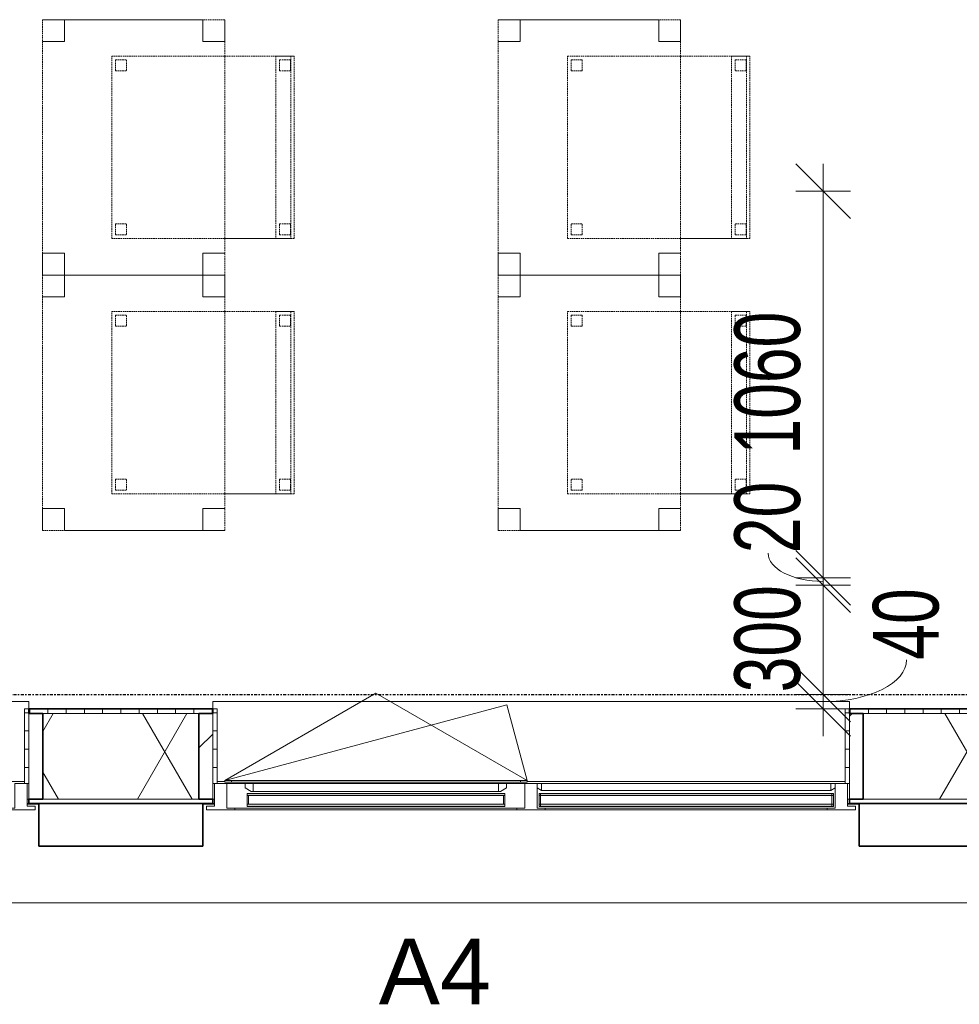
# Model space of a CAD drawing. Header units: millimetres. Extents: x -80560 to 110805, y -11020 to 52719.
# Tile 45 of 145: x 59142 to 61719, y 9151 to 11850. Entities that reach past the tile are written whole.
import ezdxf

# ---------------------------------------------------------------- set-up
doc = ezdxf.new("R2010")
doc.units = ezdxf.units.MM
for name, pattern in [('CENTER2', [20, 8, -4, 4, -4]), ('DASHED2', [6, 4, -2]), ('DASHED2-1', [3, 2, -1])]:
    doc.linetypes.add(name, pattern=pattern)
for name, color, linetype, lineweight in [('A-ANNO-DIMS', 211, 'Continuous', 9), ('A-ANNO-DIMS-100', 211, 'Continuous', 9), ('A-FLOR-OVHD', 1, 'DASHED2-1', 18), ('A-GENM', 13, 'Continuous', 18), ('A-GLAZ', 151, 'Continuous', 18), ('A-GLAZ-IDEN', 152, 'Continuous', 18), ('A-GLAZ-SILL', 1, 'Continuous', 18), ('A-WALL', 113, 'Continuous', 35), ('A-WALL-PATT', 111, 'Continuous', 35), ('I-FURN', 30, 'Continuous', 18), ('S-GRID', 1, 'Continuous', 9)]:
    doc.layers.add(name, color=color, linetype=linetype, lineweight=lineweight)
doc.styles.add('Arial', font='arial.ttf', dxfattribs={"height": 180})
doc.styles.add('Arial_5', font='arial.ttf', dxfattribs={"width": 0.7, "height": 180})
doc.dimstyles.new('n3o_1_8_1', dxfattribs={"dimscale": 304.8, "dimtxt": 183.646692, "dimasz": 0.492126, "dimexe": 0.246063, "dimexo": 0.0625, "dimgap": 0.032808, "dimtad": 1, "dimdec": 0, "dimdsep": 46, "dimtxsty": 'Arial_5', "dimblk1": 'OBLIQUE', "dimblk2": 'OBLIQUE', "dimsah": 1, "dimcen": 0.09, "dimdle": 0.246063, "dimazin": 0, "dimtfac": 1, "dimtdec": 4, "dimtix": 1, "dimtmove": 1, "dimatfit": 3, "dimfxl": 0.246063, "dimfxlon": 1, "dimtvp": 1, "dimtolj": 1, "dimtzin": 0, "dimarcsym": 2})
doc.dimstyles.new('n3o_1_8_3', dxfattribs={"dimscale": 304.8, "dimtxt": 183.646692, "dimasz": 0.492126, "dimexe": 0.246063, "dimexo": 0.0625, "dimgap": 0.032808, "dimtad": 1, "dimdec": 0, "dimdsep": 46, "dimtxsty": 'Arial_5', "dimblk1": 'OBLIQUE', "dimblk2": 'OBLIQUE', "dimsah": 1, "dimcen": 0.09, "dimdle": 0.246063, "dimazin": 0, "dimtfac": 1, "dimtdec": 4, "dimtix": 1, "dimtmove": 0, "dimatfit": 3, "dimfxl": 0.246063, "dimfxlon": 1, "dimtvp": 1, "dimtolj": 1, "dimtzin": 0, "dimarcsym": 2})
pattern_1 = [(0, (0, 0), (0, 50), [])]
pattern_2 = [(45, (0, 0), (-141.4214, 141.4214), [])]

# ---------------------------------------------------------------- blocks, each defined once
blk = doc.blocks.new('Basic Wall _ 41_WA_n3o_cladding_vertikaal_random_100mm_oorspronkelijk - ___-31301049-DO_03 derde verdieping')
at = {"layer": 'A-WALL', "lineweight": 18}
for p, q in [((34268, 9701), (34273, 9701)), ((34268, 9699), (34300, 9699)), ((34750, 9699), (34782, 9699)), ((34777, 9701), (34782, 9701)), ((36518, 9701), (36523, 9701)), ((36518, 9699), (36550, 9699)), ((53921, 9429), (9429, 9429))]:
    blk.add_line(p, q, dxfattribs=at)
blk = doc.blocks.new('merk 1800 vast glas - std-31563602-DO_03 derde verdieping')
at = {"layer": 'A-GLAZ'}
for p, q in [((-812, 0), (-890, 0)), ((-890, 0), (-890, -10)), ((-812, -4), (-812, 0)), ((890, 0), (812, 0)), ((812, 0), (812, -4)), ((890, -10), (890, 0)), ((-890, -10), (-868, -10)), ((-868, -10), (-868, -72)), ((-834, -72), (-834, -4)), ((-834, -4), (-812, -4)), ((812, -4), (834, -4)), ((834, -4), (834, -72)), ((868, -72), (868, -10)), ((868, -10), (890, -10)), ((-868, -72), (-834, -72)), ((834, -72), (868, -72))]:
    blk.add_line(p, q, dxfattribs=at)
at = {"layer": 'A-GLAZ-SILL'}
for p, q in [((812, 0), (-812, 0)), ((812, -4), (-812, -4))]:
    blk.add_line(p, q, dxfattribs=at)
blk = doc.blocks.new('merk 1800 draaikiep - std-31313693-DO_03 derde verdieping')
at = {"layer": 'A-GLAZ'}
for p, q in [((-812, 0), (-890, 0)), ((-890, 0), (-890, -10)), ((-812, -4), (-812, 0)), ((-39, 0), (-39, -4)), ((39, 0), (-39, 0)), ((39, -4), (39, 0)), ((890, 0), (812, 0)), ((812, 0), (812, -4)), ((890, -10), (890, 0)), ((-890, -10), (-868, -10)), ((-868, -10), (-868, -72)), ((-834, -72), (-834, -4)), ((-834, -4), (-812, -4)), ((-39, -4), (-17, -4)), ((-17, -4), (-17, -72)), ((17, -72), (17, -4)), ((17, -4), (39, -4)), ((812, -4), (834, -4)), ((834, -4), (834, -72)), ((868, -72), (868, -10)), ((868, -10), (890, -10)), ((-868, -72), (-834, -72)), ((-17, -72), (17, -72)), ((834, -72), (868, -72))]:
    blk.add_line(p, q, dxfattribs=at)
at = {"layer": 'A-GLAZ-SILL'}
for p, q in [((-39, 0), (-812, 0)), ((812, 0), (39, 0)), ((-39, -4), (-812, -4)), ((812, -4), (39, -4)), ((67, -72), (17, -72)), ((834, -72), (784, -72))]:
    blk.add_line(p, q, dxfattribs=at)
blk = doc.blocks.new('NLRS_41_GM_WPB_spouwlat-SH_generiek_ISR - 235x38-V28-DO_03 derde verdieping')
at = {"layer": 'A-GENM'}
for p, q in [((34311, 9948), (34273, 9948)), ((34273, 9948), (34273, 9713)), ((34311, 9713), (34311, 9948)), ((34273, 9713), (34311, 9713))]:
    blk.add_line(p, q, dxfattribs=at)
blk = doc.blocks.new('41_dagkanten_SH_generiek_ISR - 12x204_5-V29-DO_03 derde verdieping')
at = {"layer": 'A-GENM'}
h = blk.add_hatch(dxfattribs=at)
h.set_pattern_fill('FP_57', color=256, style=0, pattern_type=2)
h.set_pattern_definition(pattern_1)
h.paths.add_polyline_path([(34273, 9756), (34273, 9960.5), (34261, 9960.5), (34261, 9756), (34268, 9756)], flags=0)
for p, q in [((34273, 9960.5), (34261, 9960.5)), ((34261, 9960.5), (34261, 9756)), ((34273, 9756), (34273, 9960.5)), ((34268, 9756), (34273, 9756))]:
    blk.add_line(p, q, dxfattribs=at)
blk = doc.blocks.new('NLRS_41_GM_WPB_spouwlat-SH_generiek_ISR - 235x38-V31-DO_03 derde verdieping')
at = {"layer": 'A-GENM'}
h = blk.add_hatch(dxfattribs=at)
h.set_pattern_fill('FP_56', color=256, style=0, pattern_type=2)
h.set_pattern_definition(pattern_2)
h.paths.add_polyline_path([(34777, 9713), (34777, 9948), (34739, 9948), (34739, 9713)], flags=0)
for p, q in [((34777, 9948), (34739, 9948)), ((34739, 9948), (34739, 9713)), ((34777, 9713), (34777, 9948)), ((34739, 9713), (34777, 9713))]:
    blk.add_line(p, q, dxfattribs=at)
blk = doc.blocks.new('NLRS_41_GM_WPB_spouwlat-SH_generiek_ISR - 235x38-V32-DO_03 derde verdieping')
at = {"layer": 'A-GENM'}
h = blk.add_hatch(dxfattribs=at)
h.set_pattern_fill('FP_56', color=256, style=0, pattern_type=2)
h.set_pattern_definition(pattern_2)
h.paths.add_polyline_path([(36561, 9713), (36561, 9948), (36523, 9948), (36523, 9713)], flags=0)
for p, q in [((36561, 9948), (36523, 9948)), ((36523, 9948), (36523, 9713)), ((36561, 9713), (36561, 9948)), ((36523, 9713), (36561, 9713))]:
    blk.add_line(p, q, dxfattribs=at)
blk = doc.blocks.new('41_dagkanten_SH_generiek_ISR - 12x204_5-V33-DO_03 derde verdieping')
at = {"layer": 'A-GENM'}
h = blk.add_hatch(dxfattribs=at)
h.set_pattern_fill('FP_57', color=256, style=0, pattern_type=2)
h.set_pattern_definition(pattern_1)
h.paths.add_polyline_path([(36523, 9756), (36523, 9960.5), (36511, 9960.5), (36511, 9756), (36518, 9756)], flags=0)
for p, q in [((36523, 9960.5), (36511, 9960.5)), ((36511, 9960.5), (36511, 9756)), ((36523, 9756), (36523, 9960.5)), ((36518, 9756), (36523, 9756))]:
    blk.add_line(p, q, dxfattribs=at)
blk = doc.blocks.new('41_dagkanten_SH_generiek_ISR - 12x204_5-V34-DO_03 derde verdieping')
at = {"layer": 'A-GENM'}
h = blk.add_hatch(dxfattribs=at)
h.set_pattern_fill('FP_57', color=256, style=0, pattern_type=2)
h.set_pattern_definition(pattern_1)
h.paths.add_polyline_path([(34777, 9756), (34789, 9756), (34789, 9960.5), (34777, 9960.5), (34777, 9922.4)], flags=0)
for p, q in [((34789, 9960.5), (34777, 9960.5)), ((34777, 9960.5), (34777, 9756)), ((34789, 9756), (34789, 9960.5)), ((34777, 9756), (34782, 9756))]:
    blk.add_line(p, q, dxfattribs=at)
blk = doc.blocks.new('82_tafel1 - tafel 500x700 2-30673039-DO_03 derde verdieping')
at = {"layer": 'I-FURN', "linetype": 'DASHED2'}
for p, q in [((350, 250), (-350, 250)), ((-350, 250), (-350, -250)), ((350, 250), (-350, 250)), ((-350, 250), (-350, -250)), ((-350, 250), (-350, 190)), ((-290, 250), (-350, 250)), ((-290, 190), (-290, 250)), ((-290, 250), (290, 250)), ((-290, 250), (-290, 190)), ((290, 250), (290, 190)), ((290, 190), (290, 250)), ((350, 250), (290, 250)), ((350, -250), (350, 250)), ((350, -250), (350, 250)), ((350, 190), (350, 250)), ((-350, -190), (-350, 190)), ((-350, 190), (-290, 190)), ((-290, 190), (-350, 190)), ((290, 190), (350, 190)), ((350, 190), (290, 190)), ((350, 190), (350, -190)), ((-290, -190), (-350, -190)), ((-350, -190), (-290, -190)), ((-350, -190), (-350, -250)), ((-290, -250), (-290, -190)), ((-290, -190), (-290, -250)), ((350, -190), (290, -190)), ((290, -190), (290, -250)), ((290, -250), (290, -190)), ((290, -190), (350, -190)), ((350, -250), (350, -190)), ((-350, -250), (350, -250)), ((-350, -250), (350, -250)), ((-350, -250), (-290, -250)), ((290, -250), (-290, -250)), ((290, -250), (350, -250))]:
    blk.add_line(p, q, dxfattribs=at)
blk = doc.blocks.new('82_zitmeubel - stoel 500x500-V237-DO_03 derde verdieping')
at = {"layer": 'I-FURN', "linetype": 'DASHED2'}
for p, q in [((-192.1, -73), (-192.1, 237)), ((-192.1, 237), (-192.1, -73)), ((-192.1, 237), (307.9, 237)), ((-192.1, 237), (307.9, 237)), ((-182.1, 226), (-182.1, 198)), ((-182.1, 198), (-182.1, 226)), ((-153.1, 227), (-181.1, 227)), ((-181.1, 227), (-153.1, 227)), ((-152.1, 198), (-152.1, 226)), ((-152.1, 226), (-152.1, 198)), ((267.9, 226), (267.9, 198)), ((267.9, 198), (267.9, 226)), ((296.9, 227), (268.9, 227)), ((268.9, 227), (296.9, 227)), ((297.9, 198), (297.9, 226)), ((297.9, 226), (297.9, 198)), ((307.9, 237), (307.9, -73)), ((307.9, -73), (307.9, 237)), ((-181.1, 197), (-153.1, 197)), ((-153.1, 197), (-181.1, 197)), ((268.9, 197), (296.9, 197)), ((296.9, 197), (268.9, 197)), ((-192.1, -213), (-192.1, -73)), ((-192.1, -73), (-192.1, -263)), ((307.9, -73), (307.9, -213)), ((307.9, -263), (307.9, -73)), ((-192.1, -254.1), (-192.1, -213)), ((307.9, -213), (-192.1, -213)), ((307.9, -213), (307.9, -254.1)), ((-182.1, -224), (-182.1, -252)), ((-182.1, -252), (-182.1, -224)), ((-153.1, -223), (-181.1, -223)), ((-181.1, -223), (-153.1, -223)), ((-152.1, -252), (-152.1, -224)), ((-152.1, -224), (-152.1, -252)), ((267.9, -224), (267.9, -252)), ((267.9, -252), (267.9, -224)), ((296.9, -223), (268.9, -223)), ((268.9, -223), (296.9, -223)), ((297.9, -252), (297.9, -224)), ((297.9, -224), (297.9, -252)), ((-192.1, -263), (-192.1, -254.1)), ((307.9, -254.1), (-192.1, -254.1)), ((-192.1, -263), (307.9, -263)), ((-192.1, -263), (307.9, -263)), ((-181.1, -253), (-153.1, -253)), ((-153.1, -253), (-181.1, -253)), ((268.9, -253), (296.9, -253)), ((296.9, -253), (268.9, -253)), ((307.9, -254.1), (307.9, -263))]:
    blk.add_line(p, q, dxfattribs=at)
for centre, start, end in [((-181.1, 226), 135, 180), ((-181.1, 226), 150, 180), ((-181.1, 226), 120, 150), ((-181.1, 226), 90, 135), ((-181.1, 226), 90, 120), ((-153.1, 226), 60, 90), ((-153.1, 226), 15, 90), ((-153.1, 226), 360, 60), ((-153.1, 226), 360, 15), ((268.9, 226), 90, 180), ((268.9, 226), 90, 180), ((296.9, 226), 360, 90), ((296.9, 226), 45, 90), ((296.9, 226), 360, 45), ((-181.1, 198), 180, 195), ((-181.1, 198), 180, 240), ((-181.1, 198), 195, 225), ((-181.1, 198), 225, 270), ((-181.1, 198), 240, 270), ((-153.1, 198), 270, 0), ((-153.1, 198), 270, 285), ((-153.1, 198), 285, 0), ((268.9, 198), 180, 270), ((268.9, 198), 180, 270), ((296.9, 198), 270, 360), ((296.9, 198), 270, 330), ((296.9, 198), 330, 360), ((-181.1, -224), 90, 180), ((-181.1, -224), 90, 180), ((-153.1, -224), 0, 90), ((-153.1, -224), 0, 90), ((268.9, -224), 90, 180), ((268.9, -224), 150, 180), ((268.9, -224), 90, 150), ((296.9, -224), 0, 90), ((296.9, -224), 0, 90), ((-181.1, -252), 180, 270), ((-181.1, -252), 180, 270), ((-153.1, -252), 270, 0), ((-153.1, -252), 270, 0), ((268.9, -252), 180, 270), ((268.9, -252), 180, 270), ((296.9, -252), 270, 0), ((296.9, -252), 270, 285), ((296.9, -252), 285, 315), ((296.9, -252), 315, 0)]:
    blk.add_arc(centre, 1, start, end, dxfattribs=at)
blk = doc.blocks.new('82_zitmeubel - stoel 500x500-V238-DO_03 derde verdieping')
at = {"layer": 'I-FURN', "linetype": 'DASHED2'}
for p, q in [((-192.1, -73), (-192.1, 237)), ((-192.1, 237), (-192.1, -73)), ((-192.1, 237), (307.9, 237)), ((-192.1, 237), (307.9, 237)), ((-182.1, 226), (-182.1, 198)), ((-182.1, 198), (-182.1, 226)), ((-153.1, 227), (-181.1, 227)), ((-181.1, 227), (-153.1, 227)), ((-152.1, 198), (-152.1, 226)), ((-152.1, 226), (-152.1, 198)), ((267.9, 226), (267.9, 198)), ((267.9, 198), (267.9, 226)), ((296.9, 227), (268.9, 227)), ((268.9, 227), (296.9, 227)), ((297.9, 198), (297.9, 226)), ((297.9, 226), (297.9, 198)), ((307.9, 237), (307.9, -73)), ((307.9, -73), (307.9, 237)), ((-181.1, 197), (-153.1, 197)), ((-153.1, 197), (-181.1, 197)), ((268.9, 197), (296.9, 197)), ((296.9, 197), (268.9, 197)), ((-192.1, -213), (-192.1, -73)), ((-192.1, -73), (-192.1, -263)), ((307.9, -73), (307.9, -213)), ((307.9, -263), (307.9, -73)), ((-192.1, -254.1), (-192.1, -213)), ((307.9, -213), (-192.1, -213)), ((307.9, -213), (307.9, -254.1)), ((-182.1, -224), (-182.1, -252)), ((-182.1, -252), (-182.1, -224)), ((-153.1, -223), (-181.1, -223)), ((-181.1, -223), (-153.1, -223)), ((-152.1, -252), (-152.1, -224)), ((-152.1, -224), (-152.1, -252)), ((267.9, -224), (267.9, -252)), ((267.9, -252), (267.9, -224)), ((296.9, -223), (268.9, -223)), ((268.9, -223), (296.9, -223)), ((297.9, -252), (297.9, -224)), ((297.9, -224), (297.9, -252)), ((-192.1, -263), (-192.1, -254.1)), ((307.9, -254.1), (-192.1, -254.1)), ((-192.1, -263), (307.9, -263)), ((-192.1, -263), (307.9, -263)), ((-181.1, -253), (-153.1, -253)), ((-153.1, -253), (-181.1, -253)), ((268.9, -253), (296.9, -253)), ((296.9, -253), (268.9, -253)), ((307.9, -254.1), (307.9, -263))]:
    blk.add_line(p, q, dxfattribs=at)
for centre, start, end in [((-181.1, 226), 90, 180), ((-181.1, 226), 135, 180), ((-181.1, 226), 90, 135), ((-153.1, 226), 60, 90), ((-153.1, 226), 360, 90), ((-153.1, 226), 360, 60), ((268.9, 226), 90, 180), ((268.9, 226), 90, 180), ((296.9, 226), 360, 90), ((296.9, 226), 360, 90), ((-181.1, 198), 180, 195), ((-181.1, 198), 180, 240), ((-181.1, 198), 195, 225), ((-181.1, 198), 225, 270), ((-181.1, 198), 240, 270), ((-153.1, 198), 270, 345), ((-153.1, 198), 270, 285), ((-153.1, 198), 285, 0), ((-153.1, 198), 345, 0), ((268.9, 198), 180, 270), ((268.9, 198), 180, 270), ((296.9, 198), 270, 360), ((296.9, 198), 270, 360), ((-181.1, -224), 90, 180), ((-181.1, -224), 90, 180), ((-153.1, -224), 0, 90), ((-153.1, -224), 0, 90), ((268.9, -224), 90, 180), ((268.9, -224), 150, 180), ((268.9, -224), 90, 150), ((296.9, -224), 0, 90), ((296.9, -224), 0, 90), ((-181.1, -252), 180, 270), ((-181.1, -252), 180, 270), ((-153.1, -252), 270, 0), ((-153.1, -252), 270, 0), ((268.9, -252), 180, 270), ((268.9, -252), 180, 270), ((296.9, -252), 270, 0), ((296.9, -252), 270, 285), ((296.9, -252), 285, 315), ((296.9, -252), 315, 0)]:
    blk.add_arc(centre, 1, start, end, dxfattribs=at)
blk = doc.blocks.new('82_zitmeubel - stoel 500x500-V233-DO_03 derde verdieping')
at = {"layer": 'I-FURN', "linetype": 'DASHED2'}
for p, q in [((-192.1, -73), (-192.1, 237)), ((-192.1, 237), (-192.1, -73)), ((-192.1, 237), (307.9, 237)), ((-192.1, 237), (307.9, 237)), ((-182.1, 226), (-182.1, 198)), ((-182.1, 198), (-182.1, 226)), ((-153.1, 227), (-181.1, 227)), ((-181.1, 227), (-153.1, 227)), ((-152.1, 198), (-152.1, 226)), ((-152.1, 226), (-152.1, 198)), ((267.9, 226), (267.9, 198)), ((267.9, 198), (267.9, 226)), ((296.9, 227), (268.9, 227)), ((268.9, 227), (296.9, 227)), ((297.9, 198), (297.9, 226)), ((297.9, 226), (297.9, 198)), ((307.9, 237), (307.9, -73)), ((307.9, -73), (307.9, 237)), ((-181.1, 197), (-153.1, 197)), ((-153.1, 197), (-181.1, 197)), ((268.9, 197), (296.9, 197)), ((296.9, 197), (268.9, 197)), ((-192.1, -213), (-192.1, -73)), ((-192.1, -73), (-192.1, -263)), ((307.9, -73), (307.9, -213)), ((307.9, -263), (307.9, -73)), ((-192.1, -254.1), (-192.1, -213)), ((307.9, -213), (-192.1, -213)), ((307.9, -213), (307.9, -254.1)), ((-182.1, -224), (-182.1, -252)), ((-182.1, -252), (-182.1, -224)), ((-153.1, -223), (-181.1, -223)), ((-181.1, -223), (-153.1, -223)), ((-152.1, -252), (-152.1, -224)), ((-152.1, -224), (-152.1, -252)), ((267.9, -224), (267.9, -252)), ((267.9, -252), (267.9, -224)), ((296.9, -223), (268.9, -223)), ((268.9, -223), (296.9, -223)), ((297.9, -252), (297.9, -224)), ((297.9, -224), (297.9, -252)), ((-192.1, -263), (-192.1, -254.1)), ((307.9, -254.1), (-192.1, -254.1)), ((-192.1, -263), (307.9, -263)), ((-192.1, -263), (307.9, -263)), ((-181.1, -253), (-153.1, -253)), ((-153.1, -253), (-181.1, -253)), ((268.9, -253), (296.9, -253)), ((296.9, -253), (268.9, -253)), ((307.9, -254.1), (307.9, -263))]:
    blk.add_line(p, q, dxfattribs=at)
for centre, start, end in [((-181.1, 226), 90, 180), ((-181.1, 226), 135, 180), ((-181.1, 226), 90, 135), ((-153.1, 226), 60, 90), ((-153.1, 226), 360, 90), ((-153.1, 226), 360, 60), ((268.9, 226), 90, 180), ((268.9, 226), 90, 180), ((296.9, 226), 360, 90), ((296.9, 226), 360, 90), ((-181.1, 198), 180, 195), ((-181.1, 198), 180, 240), ((-181.1, 198), 195, 225), ((-181.1, 198), 225, 270), ((-181.1, 198), 240, 270), ((-153.1, 198), 270, 0), ((-153.1, 198), 270, 285), ((-153.1, 198), 285, 0), ((268.9, 198), 180, 270), ((268.9, 198), 180, 270), ((296.9, 198), 270, 360), ((296.9, 198), 270, 360), ((-181.1, -224), 90, 180), ((-181.1, -224), 90, 180), ((-153.1, -224), 0, 90), ((-153.1, -224), 0, 90), ((268.9, -224), 90, 180), ((268.9, -224), 150, 180), ((268.9, -224), 90, 150), ((296.9, -224), 0, 90), ((296.9, -224), 0, 90), ((-181.1, -252), 180, 270), ((-181.1, -252), 180, 270), ((-153.1, -252), 270, 0), ((-153.1, -252), 270, 0), ((268.9, -252), 180, 270), ((268.9, -252), 180, 270), ((296.9, -252), 270, 0), ((296.9, -252), 270, 285), ((296.9, -252), 285, 315), ((296.9, -252), 315, 0)]:
    blk.add_arc(centre, 1, start, end, dxfattribs=at)
blk = doc.blocks.new('82_zitmeubel - stoel 500x500-V239-DO_03 derde verdieping')
at = {"layer": 'I-FURN', "linetype": 'DASHED2'}
for p, q in [((-192.1, -73), (-192.1, 237)), ((-192.1, 237), (-192.1, -73)), ((-192.1, 237), (307.9, 237)), ((-192.1, 237), (307.9, 237)), ((-182.1, 226), (-182.1, 198)), ((-182.1, 198), (-182.1, 226)), ((-153.1, 227), (-181.1, 227)), ((-181.1, 227), (-153.1, 227)), ((-152.1, 198), (-152.1, 226)), ((-152.1, 226), (-152.1, 198)), ((267.9, 226), (267.9, 198)), ((267.9, 198), (267.9, 226)), ((296.9, 227), (268.9, 227)), ((268.9, 227), (296.9, 227)), ((297.9, 198), (297.9, 226)), ((297.9, 226), (297.9, 198)), ((307.9, 237), (307.9, -73)), ((307.9, -73), (307.9, 237)), ((-181.1, 197), (-153.1, 197)), ((-153.1, 197), (-181.1, 197)), ((268.9, 197), (296.9, 197)), ((296.9, 197), (268.9, 197)), ((-192.1, -213), (-192.1, -73)), ((-192.1, -73), (-192.1, -263)), ((307.9, -73), (307.9, -213)), ((307.9, -263), (307.9, -73)), ((-192.1, -254.1), (-192.1, -213)), ((307.9, -213), (-192.1, -213)), ((307.9, -213), (307.9, -254.1)), ((-182.1, -224), (-182.1, -252)), ((-182.1, -252), (-182.1, -224)), ((-153.1, -223), (-181.1, -223)), ((-181.1, -223), (-153.1, -223)), ((-152.1, -252), (-152.1, -224)), ((-152.1, -224), (-152.1, -252)), ((267.9, -224), (267.9, -252)), ((267.9, -252), (267.9, -224)), ((296.9, -223), (268.9, -223)), ((268.9, -223), (296.9, -223)), ((297.9, -252), (297.9, -224)), ((297.9, -224), (297.9, -252)), ((-192.1, -263), (-192.1, -254.1)), ((307.9, -254.1), (-192.1, -254.1)), ((-192.1, -263), (307.9, -263)), ((-192.1, -263), (307.9, -263)), ((-181.1, -253), (-153.1, -253)), ((-153.1, -253), (-181.1, -253)), ((268.9, -253), (296.9, -253)), ((296.9, -253), (268.9, -253)), ((307.9, -254.1), (307.9, -263))]:
    blk.add_line(p, q, dxfattribs=at)
for centre, start, end in [((-181.1, 226), 90, 180), ((-181.1, 226), 135, 180), ((-181.1, 226), 90, 135), ((-153.1, 226), 60, 90), ((-153.1, 226), 360, 90), ((-153.1, 226), 360, 60), ((268.9, 226), 90, 180), ((268.9, 226), 135, 180), ((268.9, 226), 105, 135), ((268.9, 226), 90, 105), ((296.9, 226), 360, 90), ((296.9, 226), 75, 90), ((296.9, 226), 360, 75), ((-181.1, 198), 180, 195), ((-181.1, 198), 180, 240), ((-181.1, 198), 195, 225), ((-181.1, 198), 225, 270), ((-181.1, 198), 240, 270), ((-153.1, 198), 270, 0), ((-153.1, 198), 270, 285), ((-153.1, 198), 285, 0), ((268.9, 198), 180, 270), ((268.9, 198), 180, 210), ((268.9, 198), 210, 255), ((268.9, 198), 255, 270), ((296.9, 198), 270, 360), ((296.9, 198), 270, 360), ((-181.1, -224), 90, 180), ((-181.1, -224), 90, 180), ((-153.1, -224), 0, 90), ((-153.1, -224), 0, 90), ((268.9, -224), 90, 180), ((268.9, -224), 150, 180), ((268.9, -224), 90, 150), ((296.9, -224), 0, 90), ((296.9, -224), 0, 90), ((-181.1, -252), 180, 270), ((-181.1, -252), 180, 270), ((-153.1, -252), 270, 0), ((-153.1, -252), 270, 0), ((268.9, -252), 180, 270), ((268.9, -252), 180, 270), ((296.9, -252), 270, 0), ((296.9, -252), 270, 285), ((296.9, -252), 285, 315), ((296.9, -252), 315, 0)]:
    blk.add_arc(centre, 1, start, end, dxfattribs=at)
blk = doc.blocks.new('30_n3o_RT72_glas met glaslat - Type 1-33586336-DO_03 derde verdieping')
at = {"layer": 'A-GENM'}
for points in [[(292.8, -5), (-403.5, -5), (-403.5, -11), (403.5, -11), (403.5, -5)], [(292.8, -35), (-403.5, -35), (-403.5, -41), (403.5, -41), (403.5, -35)]]:
    blk.add_hatch(color=256, dxfattribs=at).paths.add_polyline_path(points, flags=0)
for p, q in [((403.5, -5), (-403.5, -5)), ((-403.5, -5), (-403.5, -11)), ((-399.5, -5), (-403.5, -5)), ((-403.5, -5), (-403.5, -41)), ((-403.5, -11), (403.5, -11)), ((-399.5, -41), (-399.5, -5)), ((403.5, -5), (399.5, -5)), ((399.5, -5), (399.5, -41)), ((403.5, -11), (403.5, -5)), ((403.5, -41), (403.5, -5)), ((403.5, -35), (-403.5, -35)), ((-403.5, -35), (-403.5, -41)), ((-403.5, -41), (403.5, -41)), ((-403.5, -41), (-399.5, -41)), ((399.5, -41), (403.5, -41)), ((403.5, -41), (403.5, -35))]:
    blk.add_line(p, q, dxfattribs=at)
blk = doc.blocks.new('31_n3o_RT72_raam binnensponning_771017_v3 - Type 1-33586340-DO_03 derde verdieping')
at = {"layer": 'A-GENM'}
for p, q in [((-396.5, -72), (-414.5, -72)), ((-414.5, -72), (-414.5, -76)), ((-414.5, -76), (-396.53, -76)), ((-396.53, -76), (-396.5, -72)), ((-396.5, -72), (-396.53, -76)), ((-396.53, -76), (396.53, -76)), ((396.5, -72), (-396.5, -72)), ((396.53, -76), (396.5, -72)), ((414.5, -72), (396.5, -72)), ((396.5, -72), (396.53, -76)), ((396.53, -76), (414.5, -76)), ((414.5, -76), (414.5, -72))]:
    blk.add_line(p, q, dxfattribs=at)
blk = doc.blocks.new('Mobility Plan Swing v2 - Mobility Plan Swing v2-33586349-DO_03 derde verdieping')
at = {"layer": 'A-GENM'}
for p, q in [((-414.5, 0), (0, 239.3)), ((0, 239.3), (414.5, 0)), ((-414.5, 0), (359, 207.2)), ((414.5, 0), (359, 207.2))]:
    blk.add_line(p, q, dxfattribs=at)
blk = doc.blocks.new('DPWP_30_n3o_RT72_glas met glaslat Frame1 - Type 1-33586339-DO_03 derde verdieping')
at = {"layer": 'A-GENM'}
for p, q in [((-396.5, -7.8), (-408.5, -15)), ((396.5, -7.8), (-396.5, -7.8)), ((-396.5, -7.8), (-396.5, -27)), ((-396.5, -27), (-396.5, -7.8)), ((396.5, -27), (396.5, -7.8)), ((408.5, -15), (396.5, -7.8)), ((396.5, -7.8), (396.5, -27)), ((-408.5, -27), (-396.5, -27)), ((-396.5, -27), (396.5, -27)), ((396.5, -27), (408.5, -27))]:
    blk.add_line(p, q, dxfattribs=at)
blk = doc.blocks.new('30_n3o_RT72_glas met glaslat - Type 1-33586345-DO_03 derde verdieping')
at = {"layer": 'A-GENM'}
for points in [[(353.5, -5), (-353.5, -5), (-353.5, -11), (353.5, -11)], [(353.5, -35), (-353.5, -35), (-353.5, -41), (353.5, -41)]]:
    blk.add_hatch(color=256, dxfattribs=at).paths.add_polyline_path(points, flags=0)
for p, q in [((-0.50292, 0), (0.50292, 0)), ((-353.5, -11), (-353.5, -5)), ((-353.5, -5), (353.5, -5)), ((353.5, -11), (-353.5, -11)), ((-353.5, -35), (-353.5, -11)), ((-349.5, -11), (-349.5, -35)), ((349.5, -35), (349.5, -11)), ((353.5, -11), (353.5, -5)), ((353.5, -11), (353.5, -35)), ((-353.5, -41), (-353.5, -35)), ((-353.5, -35), (353.5, -35)), ((353.5, -41), (-353.5, -41)), ((353.5, -41), (353.5, -35))]:
    blk.add_line(p, q, dxfattribs=at)
blk = doc.blocks.new('DPWP_30_n3o_RT72_glas met glaslat Frame1 - Type 1-33586348-DO_03 derde verdieping')
at = {"layer": 'A-GENM'}
for p, q in [((-358.5, -15), (-341.817, -5)), ((-358.5, -27), (-358.5, -15)), ((-341.817, -5), (-336.5, -5)), ((336.5, -5), (-336.5, -5)), ((-336.5, -5), (-336.5, -27)), ((336.5, -5), (341.817, -5)), ((336.5, -27), (336.5, -5)), ((341.817, -5), (358.5, -15)), ((358.5, -15), (358.5, -27)), ((-336.5, -27), (-358.5, -27)), ((336.5, -27), (-336.5, -27)), ((358.5, -27), (336.5, -27))]:
    blk.add_line(p, q, dxfattribs=at)
blk = doc.blocks.new('NLRS_42_GM_ISR_vensterbank_kunststeen-SH_generiek_ISR - 220x20-V322-DO_03 derde verdieping')
at = {"layer": 'A-GENM'}
for p, q in [((-873, 199.5), (-873, 220)), ((-873, 220), (873, 220)), ((873, 220), (873, 199.5)), ((-840, 0), (-861, 0)), ((861, 0), (-11, 0))]:
    blk.add_line(p, q, dxfattribs=at)
blk = doc.blocks.new('NLRS_42_GM_ISR_vensterbank_kunststeen-SH_generiek_ISR - 220x20-33891717-DO_03 derde verdieping')
at = {"layer": 'A-GENM'}
for p, q in [((-873, 199.5), (-873, 220)), ((-873, 220), (873, 220)), ((873, 220), (873, 199.5)), ((861, 0), (-861, 0))]:
    blk.add_line(p, q, dxfattribs=at)
blk = doc.blocks.new('DIMBLOCK429-DO_03 derde verdieping')
at = {"layer": 'A-ANNO-DIMS-100'}
for p, q in [((61346, 10000), (61271, 10075)), ((61346, 9960.5), (61271, 10035.5)), ((61421, 10000), (61271, 10000)), ((61346, 9885.5), (61346, 10000)), ((61346, 10000), (61421, 9925)), ((61346, 10000), (61421, 10000)), ((61271, 9960.5), (61421, 9960.5)), ((61346, 9960.5), (61271, 9960.5)), ((61346, 9960.5), (61421, 9885.5))]:
    blk.add_line(p, q, dxfattribs=at)
blk.add_ellipse((61346, 10095.3), major_axis=(228.7, 0), ratio=0.5031, start_param=4.712389, end_param=6.283185, dxfattribs=at)
at = {"layer": 'A-ANNO-DIMS-100', "color": 0, "insert": (61482.3, 10095.3), "char_height": 180, "width": 230.547, "attachment_point": 1, "rotation": 90, "line_spacing_factor": 0.941778, "style": 'Arial_5'}
blk.add_mtext('40', dxfattribs=at)
blk = doc.blocks.new('_Oblique')
at = {"color": 0, "linetype": 'ByBlock', "lineweight": -2}
blk.add_line((-0.5, -0.5), (0.5, 0.5), dxfattribs=at)
blk = doc.blocks.new('DIMBLOCK430-DO_03 derde verdieping')
at = {"layer": 'A-ANNO-DIMS-100'}
for p, q in [((61346, 10300), (61271, 10375)), ((61421, 10300), (61271, 10300)), ((61346, 10000), (61346, 10300)), ((61346, 10300), (61421, 10225)), ((61346, 10300), (61421, 10300)), ((61346, 10000), (61271, 10075)), ((61421, 10000), (61271, 10000)), ((61346, 10000), (61421, 9925)), ((61346, 10000), (61421, 10000))]:
    blk.add_line(p, q, dxfattribs=at)
at = {"layer": 'A-ANNO-DIMS-100', "color": 0, "insert": (61102.3, 10005.9), "char_height": 180, "width": 345.821, "attachment_point": 1, "rotation": 90, "line_spacing_factor": 0.941778, "style": 'Arial_5'}
blk.add_mtext('300', dxfattribs=at)
blk = doc.blocks.new('DIMBLOCK431-DO_03 derde verdieping')
at = {"layer": 'A-ANNO-DIMS-100'}
for p, q in [((61346, 10320), (61271, 10395)), ((61346, 10300), (61271, 10375)), ((61421, 10320), (61271, 10320)), ((61346, 10300), (61346, 10320)), ((61346, 10320), (61421, 10245)), ((61346, 10320), (61421, 10320)), ((61421, 10300), (61271, 10300)), ((61346, 10300), (61421, 10225)), ((61346, 10300), (61421, 10300))]:
    blk.add_line(p, q, dxfattribs=at)
blk.add_ellipse((61346, 10387.5), major_axis=(151.3, 0), ratio=0.512492, start_param=3.141593, end_param=4.712389, dxfattribs=at)
at = {"layer": 'A-ANNO-DIMS-100', "color": 0, "insert": (61102.3, 10387.5), "char_height": 180, "width": 230.547, "attachment_point": 1, "rotation": 90, "line_spacing_factor": 0.941778, "style": 'Arial_5'}
blk.add_mtext('20', dxfattribs=at)
blk = doc.blocks.new('DIMBLOCK432-DO_03 derde verdieping')
at = {"layer": 'A-ANNO-DIMS-100'}
for p, q in [((61346, 11380), (61271, 11455)), ((61346, 10320), (61346, 11455)), ((61421, 11380), (61271, 11380)), ((61346, 11380), (61421, 11305)), ((61346, 11380), (61421, 11380)), ((61346, 10320), (61271, 10395)), ((61421, 10320), (61271, 10320)), ((61346, 10320), (61421, 10245)), ((61346, 10320), (61421, 10320))]:
    blk.add_line(p, q, dxfattribs=at)
at = {"layer": 'A-ANNO-DIMS-100', "color": 0, "insert": (61102.3, 10657.9), "char_height": 180, "width": 461.094, "attachment_point": 1, "rotation": 90, "line_spacing_factor": 0.941778, "style": 'Arial_5'}
blk.add_mtext('1060', dxfattribs=at)

msp = doc.modelspace()

# ---------------------------------------------------------------- hatches: boundary and pattern name
at = {"layer": 'A-WALL-PATT', "lineweight": 18}
h = msp.add_hatch(dxfattribs=at)
h.set_pattern_fill('FP_2', color=256, style=0, pattern_type=2)
h.set_pattern_definition([(60, (24894.82, 0), (-274.963, 158.75), []), (120, (24894.82, 0), (-274.963, -158.75), [])])
h.paths.add_polyline_path([(75383.8, 9713), (75383.8, 9948), (74955.8, 9948), (74955.8, 9713), (75361.2, 9713)], flags=0)
h.paths.add_polyline_path([(78531.8, 9713), (78531.8, 9948), (77205.8, 9948), (77205.8, 9713), (78297.9, 9713)], flags=0)
h.paths.add_polyline_path([(73011.8, 9713), (73133.8, 9713), (73133.8, 9948), (72255.8, 9948), (72255.8, 9713), (72424.4, 9713)], flags=0)
h.paths.add_polyline_path([(71249.8, 9713), (71333.8, 9713), (71333.8, 9948), (69555.8, 9948), (69555.8, 9713), (70075.1, 9713)], flags=0)
h.paths.add_polyline_path([(67725.7, 9713), (67733.8, 9713), (67733.8, 9948), (65055.8, 9948), (65055.8, 9713), (67138.3, 9713)], flags=0)
h.paths.add_polyline_path([(62333.8, 9713), (62333.8, 9948), (61455.8, 9948), (61455.8, 9713), (62145.9, 9713)], flags=0)
h.paths.add_polyline_path([(59633.8, 9713), (59633.8, 9948), (59205.8, 9948), (59205.8, 9713), (59502.9, 9713)], flags=0)
h.paths.add_polyline_path([(57383.8, 9713), (57383.8, 9948), (55005.9, 9948), (55005.9, 9713), (57153.5, 9713)], flags=0)
h.paths.add_polyline_path([(54083.9, 9713), (54083.9, 9948), (53355.8, 9948), (53355.8, 9713), (53923.1, 9713)], flags=0)
h.paths.add_polyline_path([(52433.8, 9713), (52433.8, 9948), (50655.8, 9948), (50655.8, 9713), (51867.4, 9713)], flags=0)
h.paths.add_polyline_path([(47756, 9713), (47933.8, 9713), (47933.8, 9948), (47055.8, 9948), (47055.8, 9713), (47168.7, 9713)], flags=0)
h.paths.add_polyline_path([(45994, 9713), (46133.8, 9713), (46133.8, 9948), (45255.8, 9948), (45255.8, 9713), (45406.6, 9713)], flags=0)
h.paths.add_polyline_path([(44333.8, 9713), (44333.8, 9948), (42555.8, 9948), (42555.8, 9713), (44231.9, 9713)], flags=0)
h.paths.add_polyline_path([(40707.9, 9713), (40733.8, 9713), (40733.8, 9948), (39405.8, 9948), (39405.8, 9713), (40120.5, 9713)], flags=0)
h.paths.add_polyline_path([(36683.8, 9713), (36683.8, 9948), (34607.8, 9948), (34607.8, 9713), (36596.5, 9713)], flags=0)
h = msp.add_hatch(dxfattribs=at)
h.set_pattern_fill('FP_55', color=256, angle=90, style=0, pattern_type=2)
h.set_pattern_definition([(90, (56569.82, 9701), (-50, -2e-13), [])])
h.paths.add_polyline_path([(77205.8, 9948), (78296.8, 9948), (78296.8, 9960.5), (77167.8, 9960.5), (77167.8, 9948)], flags=0)
h.paths.add_polyline_path([(75421.8, 9948), (75421.8, 9960.5), (74917.8, 9960.5), (74917.8, 9948), (75383.8, 9948)], flags=0)
h.paths.add_polyline_path([(73133.8, 9948), (73171.8, 9948), (73171.8, 9960.5), (72217.8, 9960.5), (72217.8, 9948), (73011.8, 9948)], flags=0)
h.paths.add_polyline_path([(71371.8, 9948), (71371.8, 9960.5), (69517.8, 9960.5), (69517.8, 9948), (71333.8, 9948)], flags=0)
h.paths.add_polyline_path([(67771.8, 9948), (67771.8, 9960.5), (65017.8, 9960.5), (65017.8, 9948), (67733.8, 9948)], flags=0)
h.paths.add_polyline_path([(62371.8, 9948), (62371.8, 9960.5), (61417.8, 9960.5), (61417.8, 9948), (62333.8, 9948)], flags=0)
h.paths.add_polyline_path([(57153.5, 9948), (57421.8, 9948), (57421.8, 9960.5), (54967.9, 9960.5), (54967.9, 9948), (56566.2, 9948)], flags=0)
h.paths.add_polyline_path([(59502.9, 9948), (59671.8, 9948), (59671.8, 9960.5), (59167.8, 9960.5), (59167.8, 9948), (59205.8, 9948)], flags=0)
h.paths.add_polyline_path([(51573.7, 9948), (52471.8, 9948), (52471.8, 9960.5), (50617.8, 9960.5), (50617.8, 9948), (51426.9, 9948)], flags=0)
h.paths.add_polyline_path([(54121.9, 9948), (54121.9, 9960.5), (53317.8, 9960.5), (53317.8, 9948), (54083.9, 9948)], flags=0)
h.paths.add_polyline_path([(47971.8, 9948), (47971.8, 9960.5), (47017.8, 9960.5), (47017.8, 9948), (47933.8, 9948)], flags=0)
h.paths.add_polyline_path([(46171.8, 9948), (46171.8, 9960.5), (45217.8, 9960.5), (45217.8, 9948), (46133.8, 9948)], flags=0)
h.paths.add_polyline_path([(44371.8, 9948), (44371.8, 9960.5), (42517.8, 9960.5), (42517.8, 9948), (44333.8, 9948)], flags=0)
h.paths.add_polyline_path([(40771.8, 9948), (40771.8, 9960.5), (39367.8, 9960.5), (39367.8, 9948), (40733.8, 9948)], flags=0)
h.paths.add_polyline_path([(36596.5, 9948), (36721.8, 9948), (36721.8, 9960.5), (34842.8, 9960.5), (34842.8, 9948), (36009.1, 9948)], flags=0)
h = msp.add_hatch(dxfattribs=at)
h.set_pattern_fill('FP_54', color=256, style=0, pattern_type=2)
h.set_pattern_definition([(0, (56569.82, 9701), (2e-14, 50), [])])
h.paths.add_polyline_path([(78543.8, 9701), (78543.8, 9713), (77167.8, 9713), (77167.8, 9701), (78297.9, 9701)], flags=0)
h.paths.add_polyline_path([(74917.8, 9701), (75421.8, 9701), (75421.8, 9713), (74917.8, 9713)], flags=0)
h.paths.add_polyline_path([(71371.8, 9701), (71371.8, 9713), (69517.8, 9713), (69517.8, 9701), (71249.8, 9701)], flags=0)
h.paths.add_polyline_path([(72217.8, 9701), (73171.8, 9701), (73171.8, 9713), (72217.8, 9713)], flags=0)
h.paths.add_polyline_path([(66551, 9701), (67771.8, 9701), (67771.8, 9713), (65017.8, 9713), (65017.8, 9701), (65376.3, 9701)], flags=0)
h.paths.add_polyline_path([(61852.3, 9701), (62371.8, 9701), (62371.8, 9713), (61417.8, 9713), (61417.8, 9701), (61558.6, 9701)], flags=0)
h.paths.add_polyline_path([(59209.2, 9701), (59671.8, 9701), (59671.8, 9713), (59167.8, 9713), (59167.8, 9701)], flags=0)
h.paths.add_polyline_path([(56566.2, 9701), (57421.8, 9701), (57421.8, 9713), (54967.9, 9713), (54967.9, 9701), (55978.8, 9701)], flags=0)
h.paths.add_polyline_path([(53335.8, 9701), (54121.9, 9701), (54121.9, 9713), (53317.8, 9713), (53317.8, 9701)], flags=0)
h.paths.add_polyline_path([(52454.8, 9701), (52471.8, 9701), (52471.8, 9713), (50617.8, 9713), (50617.8, 9701), (51867.4, 9701)], flags=0)
h.paths.add_polyline_path([(47756, 9701), (47971.8, 9701), (47971.8, 9713), (47017.8, 9713), (47017.8, 9701), (47168.7, 9701)], flags=0)
h.paths.add_polyline_path([(45406.6, 9701), (46171.8, 9701), (46171.8, 9713), (45217.8, 9713), (45217.8, 9701)], flags=0)
h.paths.add_polyline_path([(42517.8, 9701), (44371.8, 9701), (44371.8, 9713), (42517.8, 9713)], flags=0)
h.paths.add_polyline_path([(40707.9, 9701), (40771.8, 9701), (40771.8, 9713), (39367.8, 9713), (39367.8, 9701), (40120.5, 9701)], flags=0)
h.paths.add_polyline_path([(36009.1, 9701), (36721.8, 9701), (36721.8, 9713), (34595.8, 9713), (34595.8, 9701), (35421.8, 9701)], flags=0)

# ---------------------------------------------------------------- linework, layer by layer
at = {"layer": 'A-FLOR-OVHD'}
msp.add_line((34323.8, 9429), (78815.8, 9429), dxfattribs=at)
at = {"layer": 'A-WALL'}
for p, q in [((59671.8, 9960.5), (59167.8, 9960.5)), ((59167.8, 9960.5), (59167.8, 9948)), ((59167.8, 9948), (59205.8, 9948)), ((59205.8, 9948), (59205.8, 9713)), ((59633.8, 9713), (59633.8, 9948)), ((59633.8, 9948), (59671.8, 9948)), ((59671.8, 9948), (59671.8, 9960.5)), ((62371.8, 9960.5), (61417.8, 9960.5)), ((61417.8, 9960.5), (61417.8, 9948)), ((61417.8, 9948), (61455.8, 9948)), ((61455.8, 9948), (61455.8, 9713)), ((59205.8, 9713), (59167.8, 9713)), ((59167.8, 9713), (59167.8, 9701)), ((59167.8, 9701), (59671.8, 9701)), ((59194.8, 9701), (59194.8, 9584)), ((59671.8, 9713), (59633.8, 9713)), ((59644.8, 9584), (59644.8, 9701)), ((59671.8, 9701), (59671.8, 9713)), ((61455.8, 9713), (61417.8, 9713)), ((61417.8, 9713), (61417.8, 9701)), ((61417.8, 9701), (62371.8, 9701)), ((61444.8, 9701), (61444.8, 9584)), ((59194.8, 9584), (59644.8, 9584)), ((61444.8, 9584), (62344.8, 9584))]:
    msp.add_line(p, q, dxfattribs=at)
at = {"layer": 'A-WALL', "lineweight": 18}
for p, q in [((59205.8, 9948), (59633.8, 9948)), ((61455.8, 9948), (62333.8, 9948)), ((59167.8, 9713), (59162.8, 9713)), ((59205.8, 9713), (59633.8, 9713)), ((59676.8, 9713), (59671.8, 9713)), ((61417.8, 9713), (61412.8, 9713)), ((61455.8, 9713), (62333.8, 9713))]:
    msp.add_line(p, q, dxfattribs=at)
at = {"layer": 'S-GRID', "linetype": 'CENTER2', "lineweight": 25}
msp.add_line((29945.3, 10000), (110204.9, 10000), dxfattribs=at)

# ---------------------------------------------------------------- block references
at = {"layer": 'A-GENM'}
for name, p in [('Mobility Plan Swing v2 - Mobility Plan Swing v2-33586349-DO_03 derde verdieping', (60119.3, 9764)), ('NLRS_42_GM_ISR_vensterbank_kunststeen-SH_generiek_ISR - 220x20-33891717-DO_03 derde verdieping', (58294.8, 9761)), ('NLRS_42_GM_ISR_vensterbank_kunststeen-SH_generiek_ISR - 220x20-V322-DO_03 derde verdieping', (60544.8, 9761)), ('41_dagkanten_SH_generiek_ISR - 12x204_5-V29-DO_03 derde verdieping', (24894.8, 0)), ('NLRS_41_GM_WPB_spouwlat-SH_generiek_ISR - 235x38-V28-DO_03 derde verdieping', (24894.8, 0)), ('NLRS_41_GM_WPB_spouwlat-SH_generiek_ISR - 235x38-V31-DO_03 derde verdieping', (24894.8, 0)), ('41_dagkanten_SH_generiek_ISR - 12x204_5-V34-DO_03 derde verdieping', (24894.8, 0)), ('41_dagkanten_SH_generiek_ISR - 12x204_5-V33-DO_03 derde verdieping', (24894.8, 0)), ('NLRS_41_GM_WPB_spouwlat-SH_generiek_ISR - 235x38-V32-DO_03 derde verdieping', (24894.8, 0))]:
    msp.add_blockref(name, p, dxfattribs=at)
at = {"layer": 'A-GENM', "rotation": 180}
for name, p in [('31_n3o_RT72_raam binnensponning_771017_v3 - Type 1-33586340-DO_03 derde verdieping', (60119.3, 9688)), ('DPWP_30_n3o_RT72_glas met glaslat Frame1 - Type 1-33586348-DO_03 derde verdieping', (60119.3, 9729)), ('DPWP_30_n3o_RT72_glas met glaslat Frame1 - Type 1-33586339-DO_03 derde verdieping', (60970.3, 9729)), ('30_n3o_RT72_glas met glaslat - Type 1-33586345-DO_03 derde verdieping', (60119.3, 9688)), ('30_n3o_RT72_glas met glaslat - Type 1-33586336-DO_03 derde verdieping', (60970.3, 9688))]:
    msp.add_blockref(name, p, dxfattribs=at)
at = {"layer": 'A-GLAZ', "rotation": 180}
for name, p in [('merk 1800 vast glas - std-31563602-DO_03 derde verdieping', (58294.8, 9684)), ('merk 1800 draaikiep - std-31313693-DO_03 derde verdieping', (60544.8, 9684))]:
    msp.add_blockref(name, p, dxfattribs=at)
at = {"layer": 'A-WALL', "lineweight": 18}
msp.add_blockref('Basic Wall _ 41_WA_n3o_cladding_vertikaal_random_100mm_oorspronkelijk - ___-31301049-DO_03 derde verdieping', (24894.8, 0), dxfattribs=at)
at = {"layer": 'I-FURN', "linetype": 'DASHED2', "rotation": 90.00000000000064}
for name, p in [('82_tafel1 - tafel 500x700 2-30673039-DO_03 derde verdieping', (59454.8, 11500)), ('82_tafel1 - tafel 500x700 2-30673039-DO_03 derde verdieping', (60704.8, 11500)), ('82_zitmeubel - stoel 500x500-V239-DO_03 derde verdieping', (59631.8, 11442.1)), ('82_zitmeubel - stoel 500x500-V238-DO_03 derde verdieping', (60881.8, 11442.1)), ('82_tafel1 - tafel 500x700 2-30673039-DO_03 derde verdieping', (59454.8, 10800)), ('82_tafel1 - tafel 500x700 2-30673039-DO_03 derde verdieping', (60704.8, 10800)), ('82_zitmeubel - stoel 500x500-V233-DO_03 derde verdieping', (59631.8, 10742.1)), ('82_zitmeubel - stoel 500x500-V237-DO_03 derde verdieping', (60881.8, 10742.1))]:
    msp.add_blockref(name, p, dxfattribs=at)

# ---------------------------------------------------------------- texts
at = {"layer": 'A-GLAZ-IDEN', "lineweight": 9, "insert": (60127.1, 9330.6), "char_height": 180, "width": 368.776, "attachment_point": 1, "style": 'Arial'}
msp.add_mtext('A4', dxfattribs=at)

# ---------------------------------------------------------------- dimensions: what is measured, and where the dimension line sits
at = {"layer": 'A-ANNO-DIMS'}
for base, p1, p2, override, picture, middle in [((61346, 11380), (61421, 10320), (61421, 11380), {"dimpost": '<>', "dimfxl": 1060}, 'DIMBLOCK432-DO_03 derde verdieping', (61244.1, 10850)), ((61346, 10300), (61421, 10000), (61421, 10300), {"dimpost": '<>', "dimfxl": 300}, 'DIMBLOCK430-DO_03 derde verdieping', (61244, 10150))]:
    dim = msp.add_linear_dim(base=base, p1=p1, p2=p2, angle=90, dimstyle='n3o_1_8_3', override=override, dxfattribs=at)
    dim.commit()
    dim.dimension.update_dxf_attribs({"geometry": picture, "text_midpoint": middle})
for base, p1, p2, override, picture, middle in [((61346, 10320), (61421, 10300), (61421, 10320), {"dimpost": '<>', "dimfxl": 20}, 'DIMBLOCK431-DO_03 derde verdieping', (61222.3, 10502.8)), ((61345.9683855, 10000), (61270.9683855, 9960.5), (61420.9683855, 10000), {"dimpost": '<>', "dimfxl": 155.113668}, 'DIMBLOCK429-DO_03 derde verdieping', (61602.2903417, 10210.6010952))]:
    dim = msp.add_linear_dim(base=base, p1=p1, p2=p2, angle=90, dimstyle='n3o_1_8_1', override=override, dxfattribs=at)
    dim.commit()
    dim.dimension.update_dxf_attribs({"geometry": picture, "text_midpoint": middle, "dimtype": 160, "text_rotation": 90})

doc.saveas('drawing.dxf')
